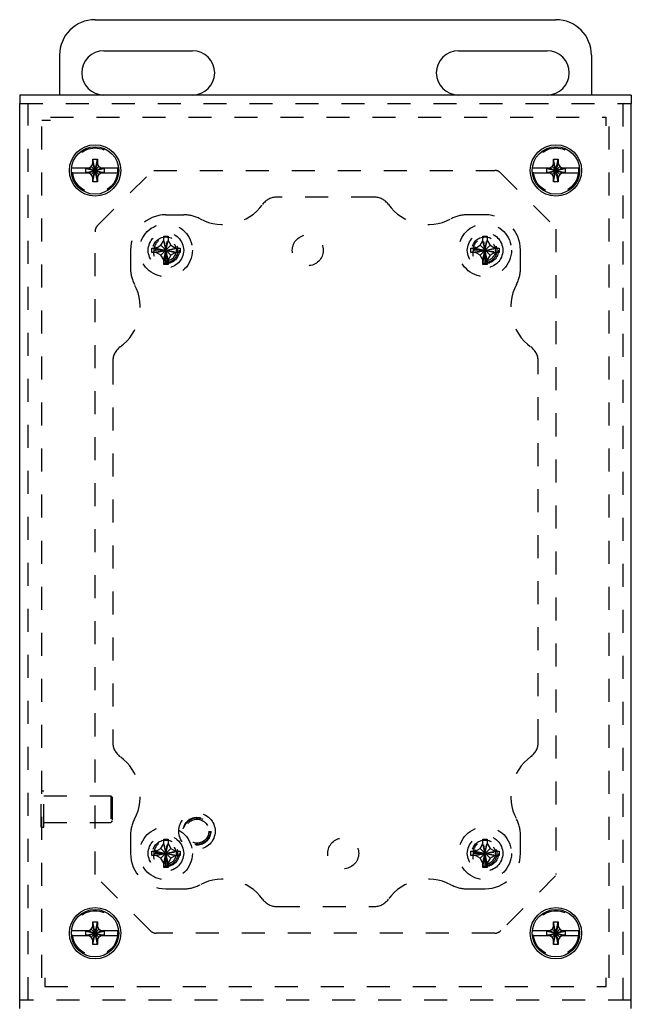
# Model space of a CAD drawing. Header units: inches. Extents: x 0 to 29.5, y 0 to 19.1.
# Tile 3 of 5: x 7.7 to 12, y 6.7 to 13.6. Entities that reach past the tile are written whole.
import ezdxf

# ---------------------------------------------------------------- set-up
doc = ezdxf.new("R2010")
doc.units = ezdxf.units.IN
doc.header["$LTSCALE"] = 1.621581
doc.header["$MEASUREMENT"] = 0
doc.linetypes.add('HIDDEN', pattern=[0.2, 0.1, -0.1])
doc.layers.get('0').update_dxf_attribs({"linetype": 'CONTINUOUS'})
for name, color, linetype in [('DEFAULT_2', 8, 'HIDDEN'), ('DOOR_ASSEMBLY', 7, 'CONTINUOUS'), ('SUBPANEL', 7, 'CONTINUOUS')]:
    doc.layers.add(name, color=color, linetype=linetype)

msp = doc.modelspace()

# ---------------------------------------------------------------- linework, layer by layer
at = {"color": 7, "linetype": 'Continuous'}
for p, q in [((8.2125, 13.6281), (11.4625, 13.6281)), ((8.275, 13.4093), (8.9, 13.4093)), ((10.775, 13.4093), (11.4, 13.4093)), ((7.9625, 13.3781), (7.9625, 13.0968)), ((11.7125, 13.3781), (11.7125, 13.0968)), ((8.9, 13.0968), (8.275, 13.0968)), ((11.4, 13.0968), (10.775, 13.0968))]:
    msp.add_line(p, q, dxfattribs=at)
for centre, radius, start, end in [((8.2125, 13.3781), 0.25, 90, 180), ((11.4625, 13.3781), 0.25, 0, 90), ((8.275, 13.2531), 0.1562, 90, 270), ((8.9, 13.2531), 0.1562, 270, 90), ((10.775, 13.2531), 0.1562, 90, 270), ((11.4, 13.2531), 0.1562, 270, 90)]:
    msp.add_arc(centre, radius, start, end, dxfattribs=at)
at = {"layer": 'DEFAULT_2', "color": 8, "linetype": 'HIDDEN'}
for p, q in [((7.8375, 6.8756), (7.8375, 12.9186)), ((7.8975, 12.9186), (7.8375, 12.9186)), ((7.8975, 12.9406), (11.8155, 12.9406)), ((11.8155, 12.8806), (11.8155, 12.9406)), ((11.8375, 6.8756), (11.8375, 12.8806)), ((8.2308, 12.1776), (8.6164, 12.5632)), ((8.6267, 12.5656), (11.0304, 12.5656)), ((11.0745, 12.5472), (11.4601, 12.1616)), ((11.4625, 12.1513), (11.4625, 7.6048)), ((8.2125, 7.6048), (8.2125, 12.1334)), ((8.697, 11.9038), (8.728, 12.1023)), ((8.697, 12.1013), (8.697, 12.1023)), ((8.728, 11.9038), (8.697, 12.1023)), ((8.697, 12.0716), (8.697, 12.1013)), ((8.728, 12.1023), (8.728, 12.1013)), ((8.728, 12.1013), (8.728, 12.0716)), ((10.947, 11.9038), (10.978, 12.1023)), ((10.947, 12.1013), (10.947, 12.1023)), ((10.978, 11.9038), (10.947, 12.1023)), ((10.947, 12.0716), (10.947, 12.1013)), ((10.978, 12.1023), (10.978, 12.1013)), ((10.978, 12.1013), (10.978, 12.0716)), ((8.6132, 12.0185), (8.6142, 12.0186)), ((8.6132, 12.0185), (8.8118, 11.9876)), ((8.6132, 11.9876), (8.8118, 12.0185)), ((8.6142, 12.0186), (8.644, 12.0186)), ((8.644, 12.0186), (8.6776, 12.038)), ((8.644, 12.0186), (8.781, 11.9876)), ((8.644, 11.9876), (8.781, 12.0186)), ((8.6776, 12.038), (8.697, 12.0716)), ((8.6776, 11.9682), (8.7474, 12.038)), ((8.7474, 11.9682), (8.6776, 12.038)), ((8.697, 11.9346), (8.728, 12.0716)), ((8.728, 11.9346), (8.697, 12.0716)), ((8.728, 12.0716), (8.7474, 12.038)), ((8.7474, 12.038), (8.781, 12.0186)), ((8.781, 12.0186), (8.8108, 12.0186)), ((8.8108, 12.0186), (8.8118, 12.0185)), ((10.8632, 12.0185), (10.8642, 12.0186)), ((10.8632, 11.9876), (11.0618, 12.0185)), ((10.8632, 12.0185), (11.0618, 11.9876)), ((10.8642, 12.0186), (10.894, 12.0186)), ((10.894, 12.0186), (10.9276, 12.038)), ((10.894, 11.9876), (11.031, 12.0186)), ((10.894, 12.0186), (11.031, 11.9876)), ((10.9276, 12.038), (10.947, 12.0716)), ((10.9276, 11.9682), (10.9974, 12.038)), ((10.9974, 11.9682), (10.9276, 12.038)), ((10.947, 11.9346), (10.978, 12.0716)), ((10.978, 11.9346), (10.947, 12.0716)), ((10.978, 12.0716), (10.9974, 12.038)), ((10.9974, 12.038), (11.031, 12.0186)), ((11.031, 12.0186), (11.0608, 12.0186)), ((11.0608, 12.0186), (11.0618, 12.0185)), ((8.6142, 11.9876), (8.6132, 11.9876)), ((8.644, 11.9876), (8.6142, 11.9876)), ((8.7125, 12.0031), (8.6385, 12.0031)), ((8.6776, 11.9682), (8.644, 11.9876)), ((8.697, 11.9346), (8.6776, 11.9682)), ((8.7125, 11.9091), (8.7125, 12.0031)), ((8.7474, 11.9682), (8.728, 11.9346)), ((8.781, 11.9876), (8.7474, 11.9682)), ((8.8108, 11.9876), (8.781, 11.9876)), ((8.8118, 11.9876), (8.8108, 11.9876)), ((10.8642, 11.9876), (10.8632, 11.9876)), ((10.894, 11.9876), (10.8642, 11.9876)), ((10.9625, 12.0031), (10.8885, 12.0031)), ((10.9276, 11.9682), (10.894, 11.9876)), ((10.947, 11.9346), (10.9276, 11.9682)), ((10.9625, 11.9091), (10.9625, 12.0031)), ((10.9974, 11.9682), (10.978, 11.9346)), ((11.031, 11.9876), (10.9974, 11.9682)), ((11.0608, 11.9876), (11.031, 11.9876)), ((11.0618, 11.9876), (11.0608, 11.9876)), ((8.697, 11.9048), (8.697, 11.9346)), ((8.697, 11.9038), (8.697, 11.9048)), ((8.728, 11.9346), (8.728, 11.9048)), ((8.728, 11.9048), (8.728, 11.9038)), ((10.947, 11.9048), (10.947, 11.9346)), ((10.947, 11.9038), (10.947, 11.9048)), ((10.978, 11.9346), (10.978, 11.9048)), ((10.978, 11.9048), (10.978, 11.9038)), ((7.8335, 7.9376), (7.8335, 8.1936)), ((7.8335, 8.1936), (7.8515, 8.1936)), ((7.8515, 7.9376), (7.8515, 8.1936)), ((7.8515, 8.1596), (8.3235, 8.1596)), ((8.3335, 8.1496), (8.3235, 8.1596)), ((8.3235, 8.1596), (8.3235, 7.9716)), ((8.3335, 8.1496), (8.3335, 7.9816)), ((8.3335, 7.9816), (8.3235, 7.9716)), ((7.8335, 7.9376), (7.8515, 7.9376)), ((7.8515, 7.9716), (8.3235, 7.9716)), ((8.728, 7.6538), (8.697, 7.8523)), ((8.697, 7.8513), (8.697, 7.8523)), ((8.697, 7.6538), (8.728, 7.8523)), ((8.697, 7.8216), (8.697, 7.8513)), ((8.728, 7.8523), (8.728, 7.8513)), ((8.728, 7.8513), (8.728, 7.8216)), ((10.978, 7.6538), (10.947, 7.8523)), ((10.947, 7.8513), (10.947, 7.8523)), ((10.947, 7.6538), (10.978, 7.8523)), ((10.947, 7.8216), (10.947, 7.8513)), ((10.978, 7.8523), (10.978, 7.8513)), ((10.978, 7.8513), (10.978, 7.8216)), ((8.644, 7.7686), (8.6776, 7.788)), ((8.6776, 7.788), (8.697, 7.8216)), ((8.7474, 7.7182), (8.6776, 7.788)), ((8.6776, 7.7182), (8.7474, 7.788)), ((8.728, 7.6846), (8.697, 7.8216)), ((8.697, 7.6846), (8.728, 7.8216)), ((8.728, 7.8216), (8.7474, 7.788)), ((8.7474, 7.788), (8.781, 7.7686)), ((10.894, 7.7686), (10.9276, 7.788)), ((10.9276, 7.788), (10.947, 7.8216)), ((10.9276, 7.788), (10.9974, 7.7182)), ((10.9276, 7.7182), (10.9974, 7.788)), ((10.978, 7.6846), (10.947, 7.8216)), ((10.947, 7.6846), (10.978, 7.8216)), ((10.978, 7.8216), (10.9974, 7.788)), ((10.9974, 7.788), (11.031, 7.7686)), ((8.6132, 7.7685), (8.6142, 7.7686)), ((8.6132, 7.7685), (8.8118, 7.7376)), ((8.6132, 7.7376), (8.8118, 7.7685)), ((8.6142, 7.7376), (8.6132, 7.7376)), ((8.6142, 7.7686), (8.644, 7.7686)), ((8.644, 7.7376), (8.6142, 7.7376)), ((8.7125, 7.7531), (8.6385, 7.7531)), ((8.644, 7.7686), (8.781, 7.7376)), ((8.644, 7.7376), (8.781, 7.7686)), ((8.6776, 7.7182), (8.644, 7.7376)), ((8.697, 7.6846), (8.6776, 7.7182)), ((8.7125, 7.6591), (8.7125, 7.7531)), ((8.7474, 7.7182), (8.728, 7.6846)), ((8.781, 7.7376), (8.7474, 7.7182)), ((8.781, 7.7686), (8.8108, 7.7686)), ((8.8108, 7.7376), (8.781, 7.7376)), ((8.8108, 7.7686), (8.8118, 7.7685)), ((8.8118, 7.7376), (8.8108, 7.7376)), ((10.8632, 7.7685), (10.8642, 7.7686)), ((10.8632, 7.7376), (11.0618, 7.7685)), ((10.8632, 7.7685), (11.0618, 7.7376)), ((10.8642, 7.7376), (10.8632, 7.7376)), ((10.8642, 7.7686), (10.894, 7.7686)), ((10.894, 7.7376), (10.8642, 7.7376)), ((10.9625, 7.7531), (10.8885, 7.7531)), ((10.894, 7.7376), (11.031, 7.7686)), ((10.894, 7.7686), (11.031, 7.7376)), ((10.9276, 7.7182), (10.894, 7.7376)), ((10.947, 7.6846), (10.9276, 7.7182)), ((10.9625, 7.6591), (10.9625, 7.7531)), ((10.9974, 7.7182), (10.978, 7.6846)), ((11.031, 7.7376), (10.9974, 7.7182)), ((11.031, 7.7686), (11.0608, 7.7686)), ((11.0608, 7.7376), (11.031, 7.7376)), ((11.0608, 7.7686), (11.0618, 7.7685)), ((11.0618, 7.7376), (11.0608, 7.7376)), ((8.697, 7.6548), (8.697, 7.6846)), ((8.697, 7.6538), (8.697, 7.6548)), ((8.728, 7.6846), (8.728, 7.6548)), ((8.728, 7.6548), (8.728, 7.6538)), ((10.947, 7.6548), (10.947, 7.6846)), ((10.947, 7.6538), (10.947, 7.6548)), ((10.978, 7.6846), (10.978, 7.6548)), ((10.978, 7.6548), (10.978, 7.6538)), ((8.6004, 7.2089), (8.2148, 7.5945)), ((11.4601, 7.5945), (11.0745, 7.2089)), ((11.0304, 7.1906), (8.6446, 7.1906)), ((7.8595, 6.8756), (7.8595, 6.8156)), ((11.8155, 6.8156), (11.8155, 6.8756)), ((7.8595, 6.8156), (11.8155, 6.8156))]:
    msp.add_line(p, q, dxfattribs=at)
for points in [[(8.697, 12.1023), (8.7022, 12.1024), (8.7073, 12.1025), (8.7125, 12.1026), (8.7177, 12.1025), (8.7228, 12.1024), (8.728, 12.1023)], [(10.947, 12.1023), (10.9522, 12.1024), (10.9573, 12.1025), (10.9625, 12.1026), (10.9677, 12.1025), (10.9728, 12.1024), (10.978, 12.1023)], [(8.613, 12.0031), (8.613, 12.0056), (8.613, 12.0082), (8.613, 12.0108), (8.6131, 12.0134), (8.6132, 12.016), (8.6132, 12.0185)], [(8.8118, 12.0185), (8.8118, 12.016), (8.8119, 12.0134), (8.8119, 12.0108), (8.812, 12.0082), (8.812, 12.0056), (8.812, 12.0031)], [(10.863, 12.0031), (10.863, 12.0056), (10.863, 12.0082), (10.863, 12.0108), (10.8631, 12.0134), (10.8632, 12.016), (10.8632, 12.0185)], [(11.0618, 12.0185), (11.0618, 12.016), (11.0619, 12.0134), (11.0619, 12.0108), (11.062, 12.0082), (11.062, 12.0056), (11.062, 12.0031)], [(8.6132, 11.9876), (8.6132, 11.9902), (8.6131, 11.9927), (8.613, 11.9953), (8.613, 11.9979), (8.613, 12.0005), (8.613, 12.0031)], [(8.6276, 11.9998), (8.6266, 11.9959), (8.6259, 11.9916), (8.6255, 11.987), (8.6253, 11.9821), (8.6255, 11.977), (8.6261, 11.9717), (8.6271, 11.9664), (8.6284, 11.961)], [(8.6276, 11.9998), (8.6304, 12.0007), (8.6332, 12.0015), (8.6359, 12.0023), (8.6385, 12.0031)], [(8.812, 12.0031), (8.812, 12.0005), (8.812, 11.9979), (8.8119, 11.9953), (8.8119, 11.9927), (8.8118, 11.9902), (8.8118, 11.9876)], [(10.8632, 11.9876), (10.8632, 11.9902), (10.8631, 11.9927), (10.863, 11.9953), (10.863, 11.9979), (10.863, 12.0005), (10.863, 12.0031)], [(10.8776, 11.9998), (10.8766, 11.9959), (10.8759, 11.9916), (10.8755, 11.987), (10.8753, 11.9821), (10.8755, 11.977), (10.8761, 11.9717), (10.8771, 11.9664), (10.8784, 11.961)], [(10.8776, 11.9998), (10.8804, 12.0007), (10.8832, 12.0015), (10.8859, 12.0023), (10.8885, 12.0031)], [(11.062, 12.0031), (11.062, 12.0005), (11.062, 11.9979), (11.0619, 11.9953), (11.0619, 11.9927), (11.0618, 11.9902), (11.0618, 11.9876)], [(8.728, 11.9038), (8.7228, 11.9037), (8.7177, 11.9036), (8.7125, 11.9036), (8.7073, 11.9036), (8.7022, 11.9037), (8.697, 11.9038)], [(10.978, 11.9038), (10.9728, 11.9037), (10.9677, 11.9036), (10.9625, 11.9036), (10.9573, 11.9036), (10.9522, 11.9037), (10.947, 11.9038)], [(8.697, 7.8523), (8.7022, 7.8524), (8.7073, 7.8525), (8.7125, 7.8526), (8.7177, 7.8525), (8.7228, 7.8524), (8.728, 7.8523)], [(10.947, 7.8523), (10.9522, 7.8524), (10.9573, 7.8525), (10.9625, 7.8526), (10.9677, 7.8525), (10.9728, 7.8524), (10.978, 7.8523)], [(8.613, 7.7531), (8.613, 7.7556), (8.613, 7.7582), (8.613, 7.7608), (8.6131, 7.7634), (8.6132, 7.766), (8.6132, 7.7685)], [(8.6132, 7.7376), (8.6132, 7.7402), (8.6131, 7.7427), (8.613, 7.7453), (8.613, 7.7479), (8.613, 7.7505), (8.613, 7.7531)], [(8.6276, 7.7498), (8.6266, 7.7459), (8.6259, 7.7416), (8.6255, 7.737), (8.6253, 7.7321), (8.6255, 7.727), (8.6261, 7.7217), (8.6271, 7.7164), (8.6284, 7.711)], [(8.6276, 7.7498), (8.6304, 7.7507), (8.6332, 7.7515), (8.6359, 7.7523), (8.6385, 7.7531)], [(8.8118, 7.7685), (8.8118, 7.766), (8.8119, 7.7634), (8.8119, 7.7608), (8.812, 7.7582), (8.812, 7.7556), (8.812, 7.7531)], [(8.812, 7.7531), (8.812, 7.7505), (8.812, 7.7479), (8.8119, 7.7453), (8.8119, 7.7427), (8.8118, 7.7402), (8.8118, 7.7376)], [(10.863, 7.7531), (10.863, 7.7556), (10.863, 7.7582), (10.863, 7.7608), (10.8631, 7.7634), (10.8632, 7.766), (10.8632, 7.7685)], [(10.8632, 7.7376), (10.8632, 7.7402), (10.8631, 7.7427), (10.863, 7.7453), (10.863, 7.7479), (10.863, 7.7505), (10.863, 7.7531)], [(10.8776, 7.7498), (10.8766, 7.7459), (10.8759, 7.7416), (10.8755, 7.737), (10.8753, 7.7321), (10.8755, 7.727), (10.8761, 7.7217), (10.8771, 7.7164), (10.8784, 7.711)], [(10.8776, 7.7498), (10.8804, 7.7507), (10.8832, 7.7515), (10.8859, 7.7523), (10.8885, 7.7531)], [(11.0618, 7.7685), (11.0618, 7.766), (11.0619, 7.7634), (11.0619, 7.7608), (11.062, 7.7582), (11.062, 7.7556), (11.062, 7.7531)], [(11.062, 7.7531), (11.062, 7.7505), (11.062, 7.7479), (11.0619, 7.7453), (11.0619, 7.7427), (11.0618, 7.7402), (11.0618, 7.7376)], [(8.728, 7.6538), (8.7228, 7.6537), (8.7177, 7.6536), (8.7125, 7.6536), (8.7073, 7.6536), (8.7022, 7.6537), (8.697, 7.6538)], [(10.978, 7.6538), (10.9728, 7.6537), (10.9677, 7.6536), (10.9625, 7.6536), (10.9573, 7.6536), (10.9522, 7.6537), (10.947, 7.6538)]]:
    msp.add_lwpolyline(points, dxfattribs=at)
for centre, radius in [((8.2125, 12.5656), 0.1585), ((11.4625, 12.5656), 0.1585), ((8.7125, 12.0031), 0.1865), ((10.9625, 12.0031), 0.1865), ((8.7125, 12.0031), 0.094), ((10.9625, 12.0031), 0.094), ((8.7125, 7.7531), 0.1865), ((10.9625, 7.7531), 0.1865), ((8.7125, 7.7531), 0.094), ((10.9625, 7.7531), 0.094), ((8.2125, 7.1906), 0.1585), ((11.4625, 7.1906), 0.1585)]:
    msp.add_circle(centre, radius, dxfattribs=at)
for centre, radius, start, end in [((11.0304, 12.5031), 0.0625, 45, 90), ((8.275, 12.1334), 0.0625, 135, 180), ((8.7125, 12.0031), 0.085, 270, 182.16181), ((8.7125, 12.0031), 0.074, 270, 180), ((10.9625, 12.0031), 0.085, 270, 182.16181), ((10.9625, 12.0031), 0.074, 270, 180), ((8.7125, 7.7531), 0.085, 270, 182.16181), ((8.7125, 7.7531), 0.074, 270, 180), ((10.9625, 7.7531), 0.085, 270, 182.16181), ((10.9625, 7.7531), 0.074, 270, 180), ((8.6446, 7.2531), 0.0625, 225, 270), ((11.0304, 7.2531), 0.0625, 270, 315)]:
    msp.add_arc(centre, radius, start, end, dxfattribs=at)
at = {"layer": 'DOOR_ASSEMBLY', "color": 7, "linetype": 'Continuous'}
for p, q in [((7.6812, 13.0968), (7.6812, 13.0368)), ((11.9937, 13.0968), (11.9937, 13.0368)), ((8.196, 12.4856), (8.229, 12.6456)), ((8.196, 12.6126), (8.196, 12.6456)), ((8.229, 12.4856), (8.196, 12.6456)), ((8.196, 12.6456), (8.229, 12.6456)), ((8.229, 12.6456), (8.229, 12.6126)), ((11.446, 12.4856), (11.479, 12.6456)), ((11.446, 12.6126), (11.446, 12.6456)), ((11.479, 12.4856), (11.446, 12.6456)), ((11.446, 12.6456), (11.479, 12.6456)), ((11.479, 12.6456), (11.479, 12.6126)), ((8.1799, 12.5821), (8.0463, 12.5821)), ((8.1478, 12.5522), (8.1478, 12.5789)), ((8.1478, 12.5789), (8.2772, 12.5522)), ((8.1478, 12.5789), (8.1745, 12.5789)), ((8.1478, 12.5522), (8.2772, 12.5789)), ((8.1655, 12.5821), (8.1848, 12.5932)), ((8.1745, 12.5789), (8.1799, 12.5821)), ((8.1745, 12.5522), (8.2505, 12.5789)), ((8.1745, 12.5789), (8.2505, 12.5522)), ((8.1848, 12.5932), (8.196, 12.6126)), ((8.1848, 12.5379), (8.2402, 12.5932)), ((8.2402, 12.5379), (8.1848, 12.5932)), ((8.196, 12.5186), (8.229, 12.6126)), ((8.229, 12.5186), (8.196, 12.6126)), ((8.229, 12.6126), (8.2402, 12.5932)), ((8.2402, 12.5932), (8.2595, 12.5821)), ((8.2451, 12.5821), (8.2505, 12.5789)), ((8.3787, 12.5821), (8.2451, 12.5821)), ((8.2505, 12.5789), (8.2772, 12.5789)), ((8.2772, 12.5789), (8.2772, 12.5522)), ((11.4299, 12.5821), (11.2963, 12.5821)), ((11.3978, 12.5522), (11.3978, 12.5789)), ((11.3978, 12.5522), (11.5272, 12.5789)), ((11.3978, 12.5789), (11.4245, 12.5789)), ((11.3978, 12.5789), (11.5272, 12.5522)), ((11.4155, 12.5821), (11.4348, 12.5932)), ((11.4245, 12.5789), (11.4299, 12.5821)), ((11.4245, 12.5522), (11.5005, 12.5789)), ((11.4245, 12.5789), (11.5005, 12.5522)), ((11.4348, 12.5932), (11.446, 12.6126)), ((11.4348, 12.5379), (11.4902, 12.5932)), ((11.4902, 12.5379), (11.4348, 12.5932)), ((11.446, 12.5186), (11.479, 12.6126)), ((11.479, 12.5186), (11.446, 12.6126)), ((11.479, 12.6126), (11.4902, 12.5932)), ((11.4902, 12.5932), (11.5095, 12.5821)), ((11.6287, 12.5821), (11.4951, 12.5821)), ((11.4951, 12.5821), (11.5005, 12.5789)), ((11.5005, 12.5789), (11.5272, 12.5789)), ((11.5272, 12.5789), (11.5272, 12.5522)), ((8.0463, 12.5491), (8.1799, 12.5491)), ((8.1745, 12.5522), (8.1478, 12.5522)), ((8.1848, 12.5379), (8.1655, 12.5491)), ((8.1799, 12.5491), (8.1745, 12.5522)), ((8.196, 12.5186), (8.1848, 12.5379)), ((8.196, 12.4856), (8.196, 12.5186)), ((8.2402, 12.5379), (8.229, 12.5186)), ((8.229, 12.5186), (8.229, 12.4856)), ((8.2595, 12.5491), (8.2402, 12.5379)), ((8.2505, 12.5522), (8.2451, 12.5491)), ((8.2451, 12.5491), (8.3787, 12.5491)), ((8.2772, 12.5522), (8.2505, 12.5522)), ((11.2963, 12.5491), (11.4299, 12.5491)), ((11.4245, 12.5522), (11.3978, 12.5522)), ((11.4348, 12.5379), (11.4155, 12.5491)), ((11.4299, 12.5491), (11.4245, 12.5522)), ((11.446, 12.5186), (11.4348, 12.5379)), ((11.446, 12.4856), (11.446, 12.5186)), ((11.4902, 12.5379), (11.479, 12.5186)), ((11.479, 12.5186), (11.479, 12.4856)), ((11.5095, 12.5491), (11.4902, 12.5379)), ((11.5005, 12.5522), (11.4951, 12.5491)), ((11.4951, 12.5491), (11.6287, 12.5491)), ((11.5272, 12.5522), (11.5005, 12.5522)), ((8.229, 12.4856), (8.196, 12.4856)), ((11.479, 12.4856), (11.446, 12.4856)), ((8.1655, 7.2071), (8.1848, 7.2182)), ((8.1848, 7.2182), (8.196, 7.2376)), ((8.2402, 7.1629), (8.1848, 7.2182)), ((8.1848, 7.1629), (8.2402, 7.2182)), ((8.196, 7.2706), (8.229, 7.2706)), ((8.229, 7.1106), (8.196, 7.2706)), ((8.196, 7.2376), (8.196, 7.2706)), ((8.196, 7.1106), (8.229, 7.2706)), ((8.229, 7.1436), (8.196, 7.2376)), ((8.196, 7.1436), (8.229, 7.2376)), ((8.229, 7.2706), (8.229, 7.2376)), ((8.229, 7.2376), (8.2402, 7.2182)), ((8.2402, 7.2182), (8.2595, 7.2071)), ((11.4155, 7.2071), (11.4348, 7.2182)), ((11.4348, 7.2182), (11.446, 7.2376)), ((11.4348, 7.2182), (11.4902, 7.1629)), ((11.4348, 7.1629), (11.4902, 7.2182)), ((11.446, 7.2706), (11.479, 7.2706)), ((11.479, 7.1106), (11.446, 7.2706)), ((11.446, 7.2376), (11.446, 7.2706)), ((11.446, 7.1106), (11.479, 7.2706)), ((11.479, 7.1436), (11.446, 7.2376)), ((11.446, 7.1436), (11.479, 7.2376)), ((11.479, 7.2706), (11.479, 7.2376)), ((11.479, 7.2376), (11.4902, 7.2182)), ((11.4902, 7.2182), (11.5095, 7.2071)), ((8.1799, 7.2071), (8.0463, 7.2071)), ((8.0463, 7.1741), (8.1799, 7.1741)), ((8.1478, 7.2039), (8.2772, 7.1772)), ((8.1478, 7.2039), (8.1745, 7.2039)), ((8.1478, 7.1772), (8.2772, 7.2039)), ((8.1478, 7.1772), (8.1478, 7.2039)), ((8.1745, 7.1772), (8.1478, 7.1772)), ((8.1848, 7.1629), (8.1655, 7.1741)), ((8.1745, 7.2039), (8.1799, 7.2071)), ((8.1745, 7.2039), (8.2505, 7.1772)), ((8.1745, 7.1772), (8.2505, 7.2039)), ((8.1799, 7.1741), (8.1745, 7.1772)), ((8.196, 7.1436), (8.1848, 7.1629)), ((8.2402, 7.1629), (8.229, 7.1436)), ((8.2595, 7.1741), (8.2402, 7.1629)), ((8.2451, 7.2071), (8.2505, 7.2039)), ((8.3787, 7.2071), (8.2451, 7.2071)), ((8.2505, 7.1772), (8.2451, 7.1741)), ((8.2451, 7.1741), (8.3787, 7.1741)), ((8.2505, 7.2039), (8.2772, 7.2039)), ((8.2772, 7.1772), (8.2505, 7.1772)), ((8.2772, 7.2039), (8.2772, 7.1772)), ((11.4299, 7.2071), (11.2963, 7.2071)), ((11.2963, 7.1741), (11.4299, 7.1741)), ((11.3978, 7.1772), (11.5272, 7.2039)), ((11.3978, 7.2039), (11.4245, 7.2039)), ((11.3978, 7.2039), (11.5272, 7.1772)), ((11.3978, 7.1772), (11.3978, 7.2039)), ((11.4245, 7.1772), (11.3978, 7.1772)), ((11.4348, 7.1629), (11.4155, 7.1741)), ((11.4245, 7.2039), (11.4299, 7.2071)), ((11.4245, 7.2039), (11.5005, 7.1772)), ((11.4245, 7.1772), (11.5005, 7.2039)), ((11.4299, 7.1741), (11.4245, 7.1772)), ((11.446, 7.1436), (11.4348, 7.1629)), ((11.4902, 7.1629), (11.479, 7.1436)), ((11.5095, 7.1741), (11.4902, 7.1629)), ((11.6287, 7.2071), (11.4951, 7.2071)), ((11.4951, 7.2071), (11.5005, 7.2039)), ((11.5005, 7.1772), (11.4951, 7.1741)), ((11.4951, 7.1741), (11.6287, 7.1741)), ((11.5005, 7.2039), (11.5272, 7.2039)), ((11.5272, 7.1772), (11.5005, 7.1772)), ((11.5272, 7.2039), (11.5272, 7.1772)), ((8.196, 7.1106), (8.196, 7.1436)), ((8.229, 7.1106), (8.196, 7.1106)), ((8.229, 7.1436), (8.229, 7.1106)), ((11.446, 7.1106), (11.446, 7.1436)), ((11.479, 7.1106), (11.446, 7.1106)), ((11.479, 7.1436), (11.479, 7.1106)), ((7.6812, 6.6593), (7.6812, 6.7193)), ((11.9937, 6.6593), (11.9937, 6.7193))]:
    msp.add_line(p, q, dxfattribs=at)
at = {"layer": 'DOOR_ASSEMBLY', "color": 3, "linetype": 'Continuous'}
for p, q in [((11.9937, 13.0968), (7.6812, 13.0968)), ((7.6812, 6.7193), (7.6812, 13.0368)), ((11.9937, 6.7193), (11.9937, 13.0368))]:
    msp.add_line(p, q, dxfattribs=at)
at = {"layer": 'DOOR_ASSEMBLY', "color": 8, "linetype": 'HIDDEN'}
for p, q in [((7.6812, 13.0368), (11.9937, 13.0368)), ((7.7412, 6.7193), (7.7412, 13.0368)), ((11.9337, 13.0368), (11.9337, 6.7193)), ((11.9937, 6.7193), (7.6812, 6.7193))]:
    msp.add_line(p, q, dxfattribs=at)
at = {"layer": 'DOOR_ASSEMBLY', "color": 7, "linetype": 'Continuous'}
for centre, radius in [((8.2125, 12.5656), 0.181), ((8.2125, 12.5656), 0.167), ((11.4625, 12.5656), 0.181), ((11.4625, 12.5656), 0.167), ((8.2125, 7.1906), 0.181), ((8.2125, 7.1906), 0.167), ((11.4625, 7.1906), 0.181), ((11.4625, 7.1906), 0.167)]:
    msp.add_circle(centre, radius, dxfattribs=at)
at = {"layer": 'DOOR_ASSEMBLY', "color": 8, "linetype": 'HIDDEN'}
for radius in [0.128, 0.0981, 0.094, 0.084]:
    msp.add_circle((8.9312, 7.9093), radius, dxfattribs=at)
at = {"layer": 'SUBPANEL', "color": 8, "linetype": 'HIDDEN'}
for p, q in [((10.1797, 12.3781), (9.4953, 12.3781)), ((8.7125, 12.2531), (8.8375, 12.2531)), ((10.9625, 12.2531), (10.8375, 12.2531)), ((8.4625, 12.0031), (8.4625, 11.8781)), ((11.2125, 11.8781), (11.2125, 12.0031)), ((8.3375, 11.2203), (8.3375, 8.5358)), ((11.3375, 8.5358), (11.3375, 11.2203)), ((8.4625, 7.8781), (8.4625, 7.7531)), ((11.2125, 7.7531), (11.2125, 7.8781)), ((8.7125, 7.5031), (8.8375, 7.5031)), ((10.8375, 7.5031), (10.9625, 7.5031)), ((9.4953, 7.3781), (10.1797, 7.3781))]:
    msp.add_line(p, q, dxfattribs=at)
for centre, radius in [((8.7125, 12.0031), 0.125), ((9.7125, 12.0031), 0.109), ((10.9625, 12.0031), 0.125), ((8.7125, 7.7531), 0.125), ((9.9625, 7.7531), 0.109), ((10.9625, 7.7531), 0.125)]:
    msp.add_circle(centre, radius, dxfattribs=at)
for centre, radius, start, end in [((9.4953, 12.2531), 0.125, 90, 144.1013), ((10.1797, 12.2531), 0.125, 35.8987, 90), ((9.1154, 12.5281), 0.344, 242.10891, 324.1013), ((10.5596, 12.5281), 0.344, 215.8987, 297.89109), ((8.7125, 12.0031), 0.25, 90, 180), ((8.8375, 12.0031), 0.25, 62.10891, 90), ((10.8375, 12.0031), 0.25, 90, 117.89109), ((10.9625, 12.0031), 0.25, 0, 90), ((8.7125, 11.8781), 0.25, 180, 207.89109), ((10.9625, 11.8781), 0.25, 332.10891, 360), ((8.1875, 11.6002), 0.344, 305.8987, 27.89109), ((11.4875, 11.6002), 0.344, 152.10891, 234.1013), ((8.4625, 11.2203), 0.125, 125.8987, 180), ((11.2125, 11.2203), 0.125, 0, 54.1013), ((8.4625, 8.5358), 0.125, 180, 234.1013), ((11.2125, 8.5358), 0.125, 305.8987, 360), ((8.1875, 8.1559), 0.344, 332.10891, 54.1013), ((11.4875, 8.1559), 0.344, 125.8987, 207.89109), ((8.7125, 7.8781), 0.25, 152.10891, 180), ((10.9625, 7.8781), 0.25, 0, 27.89109), ((8.7125, 7.7531), 0.25, 180, 270), ((10.9625, 7.7531), 0.25, 270, 360), ((9.1154, 7.2281), 0.344, 35.8987, 117.89109), ((10.5596, 7.2281), 0.344, 62.10891, 144.1013), ((8.8375, 7.7531), 0.25, 270, 297.89109), ((10.8375, 7.7531), 0.25, 242.10891, 270), ((9.4953, 7.5031), 0.125, 215.8987, 270), ((10.1797, 7.5031), 0.125, 270, 324.1013)]:
    msp.add_arc(centre, radius, start, end, dxfattribs=at)

doc.saveas('drawing.dxf')
